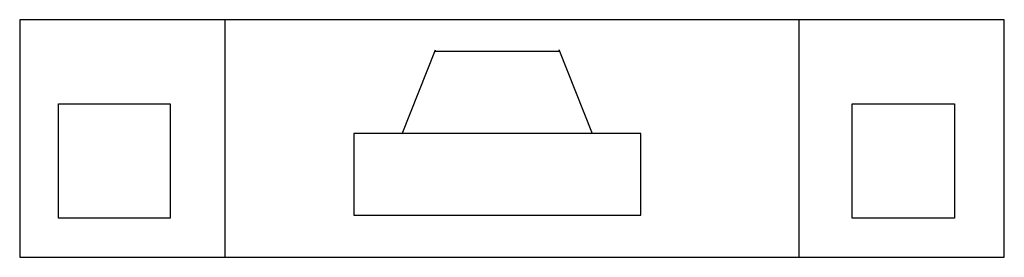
# Model space of a CAD drawing. Extents: x 7183 to 9583, y 13935 to 14515.
import ezdxf

# ---------------------------------------------------------------- set-up
doc = ezdxf.new("R2010")
doc.units = 0
doc.header["$LTSCALE"] = 300
doc.layers.get('0').update_dxf_attribs({"linetype": 'CONTINUOUS'})

msp = doc.modelspace()

# ---------------------------------------------------------------- linework, layer by layer
at = {"ltscale": 0.3}
for p, q in [((9582.7, 14515), (7182.7, 14515)), ((7182.7, 14515), (7182.7, 13935)), ((7682.7, 14515), (7682.7, 13935)), ((9082.7, 13935), (9082.7, 14515)), ((9582.7, 13935), (9582.7, 14515)), ((8115, 14236), (8196, 14441.5)), ((8499.6, 14437.5), (8194.4, 14437.5)), ((8579, 14236), (8498, 14441.5)), ((8697, 14237.5), (7997, 14237.5)), ((7997, 14237.5), (7997, 14037.5)), ((8697, 14037.5), (8697, 14237.5)), ((7997, 14037.5), (8697, 14037.5)), ((7182.7, 13935), (9582.7, 13935))]:
    msp.add_line(p, q, dxfattribs=at)
for points in [[(7277.5, 14309.5), (7549.5, 14309.5), (7549.5, 14030.5), (7277.5, 14030.5)], [(9211.5, 14309.5), (9461.5, 14309.5), (9461.5, 14030.5), (9211.5, 14030.5)]]:
    msp.add_lwpolyline(points, close=True, dxfattribs=at)

doc.saveas('drawing.dxf')
